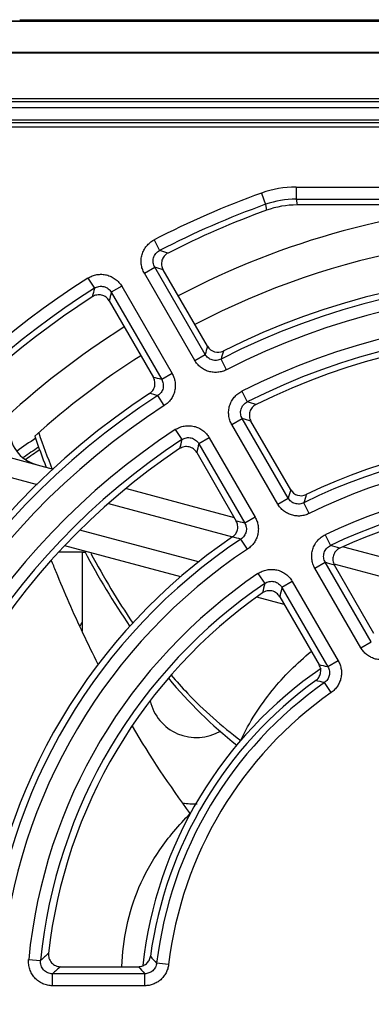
# Model space of a CAD drawing. Header units: inches. Extents: x 0 to 34, y 0 to 22.
# Tile 10 of 18: x 16.411 to 16.848, y 10.865 to 12.092. Entities that reach past the tile are written whole.
import ezdxf

# ---------------------------------------------------------------- set-up
doc = ezdxf.new("R2010")
doc.units = ezdxf.units.IN
doc.header["$LTSCALE"] = 1.87
doc.header["$MEASUREMENT"] = 0
doc.layers.get('0').update_dxf_attribs({"linetype": 'CONTINUOUS'})
doc.layers.add('DATUMCURVES', color=7, linetype='CONTINUOUS')
doc.layers.add('DIMENSIONS', color=7, linetype='CONTINUOUS')
doc.styles.get("Standard").update_dxf_attribs({"font": 'txt', "width": 0.8})
doc.dimstyles.new('DIMSTYLE_2', dxfattribs={"dimtxt": 0.125, "dimasz": 0.18, "dimexe": 0.125, "dimexo": 0.0625, "dimgap": 0.03125, "dimtad": 0, "dimtih": 1, "dimtoh": 1, "dimdec": 3, "dimlfac": 1.333333, "dimzin": 4, "dimdsep": 46, "dimtxsty": 'STANDARD', "dimblk": '_FILLED', "dimblk1": '_FILLED', "dimblk2": '_FILLED', "dimcen": 0.09, "dimadec": 0, "dimazin": 0, "dimtp": 0.001, "dimtm": 0.001, "dimtfac": 1, "dimtdec": 3, "dimtofl": 0, "dimtmove": 0, "dimatfit": 3, "dimldrblk": '_FILLED', "dimfxl": 1, "dimtolj": 1, "dimtzin": 4, "dimarcsym": 0})

# ---------------------------------------------------------------- blocks, each defined once
blk = doc.blocks.new('*D10')
at = {"layer": 'DIMENSIONS', "color": 2, "linetype": 'CONTINUOUS'}
blk.add_line((14.6508, 10.9871), (14.6508, 8.6504), dxfattribs=at)
at = {"layer": 'DIMENSIONS', "color": 2, "linetype": 'CONTINUOUS', "insert": (14.5883, 8.5879), "char_height": 0.125, "width": 1.425, "attachment_point": 3, "rotation": 90, "line_spacing_factor": 0.9}
blk.add_mtext('9.236{\\Ftxt.shx;\\W1.000000;\\H0.125000; }[234.59]', dxfattribs=at)
blk = doc.blocks.new('_FILLED')
at = {"color": 0, "linetype": 'BYBLOCK'}
blk.add_solid([(0, 0), (-1, 0.1736), (-1, -0.1736)], dxfattribs=at)
blk = doc.blocks.new('*D11')
at = {"layer": 'DIMENSIONS', "color": 2, "linetype": 'CONTINUOUS'}
blk.add_line((13.9503, 11.151), (13.9503, 8.6504), dxfattribs=at)
at = {"layer": 'DIMENSIONS', "color": 2, "linetype": 'CONTINUOUS', "insert": (13.8878, 8.5879), "char_height": 0.125, "width": 1.525, "attachment_point": 3, "rotation": 90, "line_spacing_factor": 0.9}
blk.add_mtext('10.170{\\Ftxt.shx;\\W1.000000;\\H0.125000; }[258.32]', dxfattribs=at)
blk = doc.blocks.new('*D12')
at = {"layer": 'DIMENSIONS', "color": 2, "linetype": 'CONTINUOUS'}
blk.add_line((13.2528, 11.3933), (13.2528, 8.6504), dxfattribs=at)
at = {"layer": 'DIMENSIONS', "color": 2, "linetype": 'CONTINUOUS', "insert": (13.1903, 8.5879), "char_height": 0.125, "width": 1.525, "attachment_point": 3, "rotation": 90, "line_spacing_factor": 0.9}
blk.add_mtext('11.100{\\Ftxt.shx;\\W1.000000;\\H0.125000; }[281.94]', dxfattribs=at)

msp = doc.modelspace()

# ---------------------------------------------------------------- linework, layer by layer
at = {"color": 7, "linetype": 'CONTINUOUS'}
for p, q in [((13.39235, 12.09023), (21.53296, 12.09023)), ((13.39235, 12.0898), (21.27783, 12.0898)), ((16.4111, 12.09173), (16.77677, 12.09173)), ((16.46492, 12.09023), (16.46492, 12.09173)), ((16.52095, 12.09023), (16.52095, 12.09173)), ((16.56711, 12.09023), (16.56711, 12.09173)), ((16.57741, 12.09023), (16.57741, 12.09173)), ((16.63561, 12.09023), (16.63561, 12.09173)), ((16.67435, 12.09023), (16.67435, 12.09173)), ((16.73673, 12.09023), (16.73673, 12.09173)), ((16.74045, 12.09023), (16.74045, 12.09173)), ((16.77677, 12.09023), (16.77677, 12.09173)), ((16.77721, 12.09173), (16.88773, 12.09173)), ((16.84334, 12.09023), (16.84334, 12.09173)), ((21.27783, 12.05092), (13.39235, 12.05092)), ((21.27783, 12.04987), (13.39235, 12.04987)), ((17.99569, 11.99332), (16.15997, 11.99332)), ((17.99569, 11.98951), (16.15997, 11.98951)), ((17.99641, 11.98201), (16.15925, 11.98201)), ((16.16367, 11.96701), (17.99199, 11.96701)), ((17.99199, 11.96326), (16.16367, 11.96326)), ((17.99199, 11.95801), (16.16367, 11.95801)), ((16.71189, 11.87577), (16.71695, 11.86171)), ((16.75483, 11.88325), (16.75483, 11.86831)), ((16.75483, 11.88325), (17.40083, 11.88325)), ((16.71695, 11.86171), (16.71809, 11.85428)), ((16.75483, 11.86831), (17.40083, 11.86831)), ((16.75483, 11.86831), (16.75612, 11.86094)), ((17.39954, 11.86094), (16.75612, 11.86094)), ((16.5782, 11.8173), (16.58509, 11.80404)), ((16.56611, 11.77584), (16.57905, 11.78331)), ((16.62879, 11.66728), (16.56611, 11.77584)), ((16.64173, 11.67475), (16.57905, 11.78331)), ((16.64472, 11.68484), (16.58946, 11.78026)), ((16.49601, 11.76985), (16.50404, 11.75725)), ((16.53795, 11.75959), (16.52501, 11.75212)), ((16.52501, 11.75212), (16.58769, 11.64356)), ((16.53795, 11.75959), (16.60063, 11.65103)), ((16.52243, 11.74148), (16.57738, 11.64602)), ((16.62879, 11.66728), (16.64173, 11.67475)), ((16.6683, 11.65563), (16.66149, 11.66893)), ((16.60063, 11.65103), (16.58769, 11.64356)), ((16.68738, 11.62886), (16.69413, 11.61553)), ((16.59096, 11.61098), (16.58285, 11.62353)), ((16.67499, 11.58725), (16.68793, 11.59473)), ((16.74502, 11.49585), (16.68793, 11.59473)), ((16.74818, 11.5062), (16.6988, 11.59146)), ((16.6046, 11.58107), (16.61278, 11.56856)), ((16.73207, 11.48838), (16.67499, 11.58725)), ((16.29848, 11.57328), (16.4527, 11.53196)), ((16.64684, 11.571), (16.63389, 11.56353)), ((16.64684, 11.571), (16.70392, 11.47212)), ((16.63389, 11.56353), (16.69098, 11.46465)), ((16.27991, 11.5538), (16.43259, 11.51289)), ((16.63127, 11.5524), (16.68036, 11.46711)), ((16.54373, 11.50756), (16.67774, 11.47166)), ((16.73207, 11.48838), (16.74502, 11.49585)), ((16.52153, 11.48906), (16.6759, 11.4477)), ((16.77121, 11.47654), (16.76458, 11.48993)), ((16.70392, 11.47212), (16.69098, 11.46465)), ((16.63369, 11.41621), (16.48586, 11.45582)), ((16.69461, 11.43231), (16.68632, 11.44475)), ((16.7912, 11.45012), (16.7977, 11.43667)), ((16.6116, 11.39767), (16.46735, 11.43632)), ((16.81379, 11.4352), (17.07577, 11.36501)), ((16.4891, 11.33016), (16.4891, 11.42851)), ((16.4891, 11.42851), (16.49303, 11.42851)), ((16.77832, 11.40827), (16.79127, 11.41574)), ((16.8355, 11.30925), (16.77832, 11.40827)), ((16.84844, 11.31672), (16.79127, 11.41574)), ((16.80177, 11.41397), (17.00442, 11.35967)), ((16.85181, 11.32724), (16.8026, 11.41221)), ((16.70749, 11.40179), (16.71589, 11.38943)), ((16.75017, 11.39202), (16.73723, 11.38455)), ((16.73723, 11.38455), (16.7944, 11.28552)), ((16.75017, 11.39202), (16.80734, 11.29299)), ((16.74015, 11.36323), (16.70605, 11.37236)), ((16.7346, 11.37287), (16.78352, 11.28788)), ((16.8355, 11.30925), (16.84844, 11.31672)), ((16.80734, 11.29299), (16.7944, 11.28552)), ((16.79866, 11.25361), (16.79006, 11.26583)), ((16.4222, 10.92105), (16.43708, 10.9196)), ((16.46175, 10.91202), (16.55881, 10.91202)), ((16.59626, 10.9146), (16.58142, 10.91637)), ((16.45195, 10.88826), (16.45195, 10.9032)), ((16.56658, 10.9032), (16.45195, 10.9032)), ((16.56658, 10.88826), (16.56658, 10.9032)), ((16.56658, 10.88826), (16.45195, 10.88826))]:
    msp.add_line(p, q, dxfattribs=at)
for centre, radius, start, end in [((17.07783, 10.85701), 1.08249, 109.75796, 117.48765), ((16.75483, 11.75624), 0.12701, 89.99943, 109.75853), ((17.07783, 10.85701), 1.06755, 109.75796, 117.48765), ((17.07783, 10.85701), 1.00689, 92.66008, 117.79068), ((16.75481, 11.75636), 0.11195, 89.98917, 109.76878), ((16.75612, 11.74904), 0.1119, 89.99965, 109.86646), ((17.07783, 10.85701), 0.96555, 82.94145, 117.69626), ((15.77793, 8.96155), 2.95487, 73.93624, 74.14741), ((15.76841, 9.00319), 2.8959, 73.52933, 73.74411), ((17.07783, 10.85701), 1.08249, 122.51235, 160.24204), ((17.07783, 10.85701), 0.91245, 62.85184, 117.14816), ((17.07783, 10.85701), 1.06755, 122.51235, 160.24204), ((19.37426, 11.03378), 2.95999, 165.85278, 166.06594), ((19.34292, 11.0629), 2.90097, 166.25608, 166.47218), ((17.07783, 10.85701), 0.89751, 62.85184, 117.14816), ((17.07783, 10.85701), 0.86499, 63.16728, 116.83272), ((17.07783, 10.85701), 1.00689, 122.21341, 133.53389), ((17.07783, 10.85701), 0.85005, 63.16728, 116.83272), ((19.23602, 10.90993), 2.70469, 163.35107, 163.57397), ((16.65766, 11.69232), 0.01494, 210.04077, 296.73411), ((19.19621, 10.94395), 2.63636, 163.81133, 164.03854), ((17.07783, 10.85701), 0.96555, 122.31483, 132.16195), ((15.95157, 9.00887), 2.71039, 76.42627, 76.65042), ((17.07783, 10.85701), 0.91245, 122.85184, 176.21987), ((15.94199, 9.06044), 2.64199, 75.9617, 76.19082), ((17.07783, 10.85701), 0.89751, 122.85184, 176.21987), ((16.04659, 9.36856), 2.33841, 73.64429, 73.92387), ((16.03702, 9.40895), 2.28063, 73.13174, 73.41686), ((17.07783, 10.85701), 0.86499, 123.16728, 175.80145), ((16.44283, 11.58045), 0.04429, 176.53696, 255), ((17.07783, 10.85701), 0.85005, 123.16728, 175.80145), ((16.63083, 11.25651), 0.37198, 122.46915, 126.85865), ((17.53931, 11.96322), 1.1763, 199.38856, 201.40199), ((17.52042, 11.95157), 1.14849, 199.02578, 201.45176), ((18.88765, 11.0046), 2.34373, 166.07645, 166.35843), ((16.63083, 11.25651), 0.36073, 122.97294, 126.57598), ((16.63083, 11.25651), 0.35714, 123.09278, 126.42176), ((18.85738, 11.03314), 2.28587, 166.58347, 166.87013), ((17.07783, 10.85701), 0.7062, 63.66847, 116.33153), ((17.07783, 10.85701), 0.69126, 63.66847, 116.33153), ((18.77674, 10.8811), 2.12269, 162.87354, 163.16556), ((16.76111, 11.51368), 0.01494, 210.04324, 295.77832), ((17.07783, 10.85701), 0.65874, 64.20771, 115.79229), ((18.73566, 10.91593), 2.05295, 163.46433, 163.76374), ((17.07783, 10.85701), 0.6438, 64.20771, 115.79229), ((16.20616, 9.39196), 2.12864, 76.83484, 77.12824), ((17.07783, 10.85701), 0.7062, 123.66847, 175.13642), ((16.19651, 9.44507), 2.05879, 76.23668, 76.53828), ((17.07783, 10.85701), 0.69126, 123.66847, 175.13642), ((16.30167, 9.75484), 1.75346, 73.17587, 73.56741), ((17.37255, 11.89467), 0.996, 207.85137, 214.12391), ((17.38481, 11.89938), 1.00341, 208.09778, 213.87561), ((16.29203, 9.79324), 1.69757, 72.49627, 72.89711), ((17.07783, 10.85701), 0.65874, 124.20771, 174.4206), ((17.07783, 10.85701), 0.6438, 124.20771, 174.4206), ((18.42578, 10.97682), 1.75897, 166.43322, 166.82767), ((18.39722, 11.00447), 1.70295, 167.10353, 167.5061), ((16.63083, 11.25651), 0.16548, 149.23832, 151.06393), ((16.46131, 9.77408), 1.54771, 77.5719, 77.98399), ((17.07783, 10.85701), 0.51673, 124.35079, 173.71182), ((17.07783, 10.85701), 0.49995, 125.14134, 173.1803), ((17.05416, 11.65366), 0.5967, 219.85626, 231.29467), ((16.45151, 9.82996), 1.47525, 76.73288, 77.16117), ((17.07783, 10.85701), 0.48501, 125.14134, 173.1803), ((16.63083, 11.25651), 0.05906, 193.14094, 300.44301), ((17.60081, 11.83047), 1.2188, 210.51199, 216.66838), ((16.63083, 11.25651), 0.14173, 263.06281, 270.40548), ((17.61488, 9.65125), 1.73088, 132.43939, 132.88022), ((17.68318, 11.92333), 1.4926, 221.9814, 222.42583), ((17.57882, 9.66094), 1.67721, 131.76121, 132.21149), ((17.73926, 11.94398), 1.56793, 221.16031, 221.58969)]:
    msp.add_arc(centre, radius, start, end, dxfattribs=at)
for centre, major_axis, start_param, end_param in [((17.07783, 10.85862), (0, 1.05865), 0.3467127, 0.4729864), ((17.07783, 10.8556), (0, 0.92135), -0.4653574, 0.4653574), ((17.07783, 10.85862), (0, 1.05865), 0.5758211, 1.2258593), ((17.07783, 10.85829), (0, 0.84115), -0.4590957, 0.4590957), ((17.07783, 10.8556), (0, 0.92135), 0.580398, 1.4944997), ((17.07783, 10.85591), (0, 0.7151), -0.4487176, 0.4487176), ((17.07783, 10.85829), (0, 0.84115), 0.5897352, 1.4875839), ((17.07783, 10.85797), (0, 0.6349), -0.436893, 0.436893), ((17.07783, 10.85591), (0, 0.7151), 0.5970609, 1.4733161), ((17.07783, 10.85797), (0, 0.6349), 0.6119763, 1.4592907), ((17.07783, 10.85623), (0, 0.50885), 0.6269003, 1.4353331)]:
    msp.add_ellipse(centre, major_axis=major_axis, ratio=0.9999988, start_param=start_param, end_param=end_param, dxfattribs=at)
for points, knots in [([(16.56611, 11.77584), (16.5651, 11.77758), (16.56344, 11.78127), (16.5621, 11.78719), (16.56198, 11.79325), (16.56308, 11.79921), (16.56536, 11.80484), (16.56872, 11.80988), (16.57303, 11.81415), (16.57641, 11.81637), (16.5782, 11.8173)], [0, 0, 0, 0, 0.1250036, 0.2499975, 0.3749934, 0.4999878, 0.6249832, 0.749981, 0.874983, 1, 1, 1, 1]), ([(16.57905, 11.78331), (16.57854, 11.78418), (16.57769, 11.78602), (16.577, 11.78898), (16.57692, 11.79202), (16.57746, 11.79502), (16.57861, 11.79784), (16.58032, 11.80037), (16.58249, 11.80249), (16.5842, 11.80358), (16.58509, 11.80404)], [0, 0, 0, 0, 0.1247869, 0.2497371, 0.3748252, 0.4999875, 0.6251507, 0.7502408, 0.8751996, 1, 1, 1, 1]), ([(16.59556, 11.80105), (16.59467, 11.80059), (16.59296, 11.79948), (16.59078, 11.79735), (16.58909, 11.79482), (16.58794, 11.792), (16.58738, 11.789), (16.58745, 11.78595), (16.58812, 11.78298), (16.58896, 11.78113), (16.58946, 11.78026)], [0, 0, 0, 0, 0.1250119, 0.2500106, 0.3750107, 0.5000106, 0.6250086, 0.7500038, 0.8749959, 1, 1, 1, 1]), ([(16.49601, 11.76985), (16.4977, 11.77093), (16.50132, 11.77275), (16.50717, 11.77434), (16.51322, 11.77473), (16.51923, 11.7739), (16.52494, 11.77187), (16.53013, 11.76873), (16.53458, 11.76461), (16.53695, 11.76133), (16.53795, 11.75959)], [0, 0, 0, 0, 0.1250066, 0.2500004, 0.3749968, 0.4999915, 0.6249866, 0.7499839, 0.8749829, 1, 1, 1, 1]), ([(16.50404, 11.75725), (16.50488, 11.75779), (16.50669, 11.75872), (16.50961, 11.75955), (16.51265, 11.75976), (16.51567, 11.75934), (16.51853, 11.75832), (16.52113, 11.75673), (16.52335, 11.75465), (16.52452, 11.75299), (16.52501, 11.75212)], [0, 0, 0, 0, 0.1247901, 0.2497401, 0.3748289, 0.4999915, 0.6251544, 0.750244, 0.8751996, 1, 1, 1, 1]), ([(16.52243, 11.74148), (16.52193, 11.74236), (16.52074, 11.74401), (16.51851, 11.74608), (16.5159, 11.74765), (16.51302, 11.74867), (16.51, 11.74908), (16.50696, 11.74886), (16.50402, 11.74804), (16.50221, 11.74711), (16.50137, 11.74656)], [0, 0, 0, 0, 0.1249968, 0.2499871, 0.3749851, 0.4999888, 0.6249947, 0.7499981, 0.8749954, 1, 1, 1, 1]), ([(16.6683, 11.65563), (16.66662, 11.65477), (16.66308, 11.65336), (16.65748, 11.65228), (16.65177, 11.65228), (16.64616, 11.65337), (16.64086, 11.6555), (16.63606, 11.65859), (16.63194, 11.66254), (16.62973, 11.66564), (16.62879, 11.66728)], [0, 0, 0, 0, 0.1250061, 0.2499998, 0.3749981, 0.4999938, 0.6249899, 0.749989, 0.8749878, 1, 1, 1, 1]), ([(16.66149, 11.66893), (16.66065, 11.66849), (16.65888, 11.66777), (16.65607, 11.66721), (16.65321, 11.6672), (16.6504, 11.66774), (16.64774, 11.66881), (16.64534, 11.67038), (16.64329, 11.67237), (16.64219, 11.67393), (16.64173, 11.67475)], [0, 0, 0, 0, 0.1248247, 0.2497833, 0.3748589, 0.4999936, 0.6251287, 0.7502051, 0.8751691, 1, 1, 1, 1]), ([(16.5726, 11.62607), (16.57339, 11.62659), (16.57487, 11.62777), (16.57672, 11.62993), (16.57813, 11.63239), (16.57905, 11.63508), (16.57944, 11.63789), (16.5793, 11.64073), (16.57863, 11.64348), (16.57785, 11.64521), (16.57738, 11.64602)], [0, 0, 0, 0, 0.125012, 0.2500118, 0.3750132, 0.5000129, 0.6250106, 0.7500064, 0.8749978, 1, 1, 1, 1]), ([(16.58769, 11.64356), (16.58817, 11.64274), (16.58898, 11.64101), (16.58967, 11.63824), (16.58983, 11.63538), (16.58943, 11.63254), (16.58849, 11.62983), (16.58705, 11.62736), (16.58516, 11.62521), (16.58365, 11.62404), (16.58285, 11.62353)], [0, 0, 0, 0, 0.1248233, 0.2497817, 0.3748567, 0.4999911, 0.6251264, 0.7502041, 0.8751702, 1, 1, 1, 1]), ([(16.60063, 11.65103), (16.60158, 11.64939), (16.60316, 11.64592), (16.60452, 11.64038), (16.6048, 11.63468), (16.60399, 11.62902), (16.60213, 11.62363), (16.59928, 11.61868), (16.59554, 11.61436), (16.59255, 11.612), (16.59096, 11.61098)], [0, 0, 0, 0, 0.1250047, 0.2499981, 0.3749958, 0.4999913, 0.6249875, 0.7499878, 0.8749887, 1, 1, 1, 1]), ([(16.67499, 11.58725), (16.67398, 11.58901), (16.67231, 11.59272), (16.67097, 11.59868), (16.67087, 11.60479), (16.67201, 11.61079), (16.67434, 11.61644), (16.67777, 11.6215), (16.68214, 11.62575), (16.68558, 11.62795), (16.68738, 11.62886)], [0, 0, 0, 0, 0.1250041, 0.2499983, 0.3749943, 0.499989, 0.6249846, 0.7499826, 0.8749842, 1, 1, 1, 1]), ([(16.68793, 11.59473), (16.68742, 11.5956), (16.68656, 11.59745), (16.68587, 11.60044), (16.6858, 11.6035), (16.68637, 11.60652), (16.68754, 11.60935), (16.68928, 11.61188), (16.69149, 11.614), (16.69322, 11.61508), (16.69413, 11.61553)], [0, 0, 0, 0, 0.1247826, 0.2497318, 0.3748223, 0.4999887, 0.625156, 0.7502485, 0.8752055, 1, 1, 1, 1]), ([(16.70508, 11.61234), (16.70417, 11.61189), (16.70243, 11.6108), (16.70022, 11.60867), (16.69848, 11.60614), (16.6973, 11.6033), (16.69672, 11.60028), (16.69677, 11.59721), (16.69745, 11.59421), (16.69829, 11.59234), (16.6988, 11.59146)], [0, 0, 0, 0, 0.1250132, 0.2500116, 0.3750116, 0.5000109, 0.625008, 0.7500032, 0.8749948, 1, 1, 1, 1]), ([(16.6046, 11.58107), (16.6063, 11.58218), (16.60992, 11.58406), (16.61579, 11.58572), (16.62189, 11.58616), (16.62794, 11.58535), (16.63371, 11.58334), (16.63895, 11.58019), (16.64344, 11.57606), (16.64582, 11.57275), (16.64684, 11.571)], [0, 0, 0, 0, 0.1250066, 0.2500006, 0.3749973, 0.4999922, 0.6249875, 0.749985, 0.8749839, 1, 1, 1, 1]), ([(16.61278, 11.56856), (16.61362, 11.56912), (16.61543, 11.57008), (16.61837, 11.57094), (16.62142, 11.57118), (16.62446, 11.57078), (16.62736, 11.56976), (16.62998, 11.56817), (16.63222, 11.56608), (16.63339, 11.56441), (16.63389, 11.56353)], [0, 0, 0, 0, 0.1247853, 0.2497344, 0.3748255, 0.4999921, 0.6251592, 0.7502512, 0.8752055, 1, 1, 1, 1]), ([(16.63127, 11.5524), (16.63076, 11.55328), (16.62956, 11.55494), (16.6273, 11.55702), (16.62466, 11.5586), (16.62175, 11.55961), (16.6187, 11.56), (16.61564, 11.55975), (16.61269, 11.55889), (16.61088, 11.55793), (16.61003, 11.55736)], [0, 0, 0, 0, 0.124998, 0.2499877, 0.3749856, 0.4999887, 0.624994, 0.7499973, 0.8749943, 1, 1, 1, 1]), ([(16.76458, 11.48993), (16.76375, 11.48951), (16.76199, 11.48882), (16.7592, 11.4883), (16.75637, 11.48831), (16.75358, 11.48887), (16.75096, 11.48995), (16.74859, 11.49151), (16.74656, 11.49349), (16.74548, 11.49504), (16.74502, 11.49585)], [0, 0, 0, 0, 0.1248297, 0.2497891, 0.3748623, 0.4999928, 0.6251236, 0.7501975, 0.875163, 1, 1, 1, 1]), ([(16.77121, 11.47654), (16.76953, 11.47571), (16.76601, 11.47436), (16.76044, 11.47335), (16.75479, 11.47341), (16.74925, 11.47453), (16.74401, 11.47667), (16.73927, 11.47976), (16.7352, 11.48368), (16.73301, 11.48676), (16.73207, 11.48838)], [0, 0, 0, 0, 0.1250062, 0.2499995, 0.3749975, 0.499993, 0.6249888, 0.7499875, 0.8749866, 1, 1, 1, 1]), ([(16.70392, 11.47212), (16.70486, 11.4705), (16.70643, 11.46707), (16.70779, 11.46158), (16.70809, 11.45593), (16.70733, 11.45033), (16.70553, 11.44497), (16.70275, 11.44004), (16.6991, 11.43572), (16.69617, 11.43335), (16.69461, 11.43231)], [0, 0, 0, 0, 0.125004, 0.2499972, 0.3749945, 0.4999898, 0.6249858, 0.7499858, 0.8749874, 1, 1, 1, 1]), ([(16.67579, 11.4473), (16.67656, 11.44782), (16.678, 11.44901), (16.6798, 11.45117), (16.68117, 11.45362), (16.68205, 11.45629), (16.68243, 11.45907), (16.68228, 11.46187), (16.6816, 11.4646), (16.68082, 11.4663), (16.68036, 11.46711)], [0, 0, 0, 0, 0.1250117, 0.2500115, 0.3750127, 0.5000124, 0.6250102, 0.7500061, 0.8749978, 1, 1, 1, 1]), ([(16.69098, 11.46465), (16.69145, 11.46384), (16.69225, 11.46213), (16.69295, 11.45939), (16.69312, 11.45656), (16.69274, 11.45374), (16.69183, 11.45105), (16.69043, 11.44859), (16.68858, 11.44644), (16.68711, 11.44526), (16.68632, 11.44475)], [0, 0, 0, 0, 0.1248276, 0.2497869, 0.3748594, 0.4999897, 0.6251206, 0.750196, 0.8751639, 1, 1, 1, 1]), ([(16.77832, 11.40827), (16.7773, 11.41004), (16.77561, 11.41381), (16.77429, 11.41984), (16.77422, 11.42601), (16.77542, 11.43207), (16.77783, 11.43776), (16.78136, 11.44283), (16.78585, 11.44707), (16.78936, 11.44923), (16.7912, 11.45012)], [0, 0, 0, 0, 0.1250049, 0.2499995, 0.374996, 0.4999909, 0.6249868, 0.7499852, 0.8749861, 1, 1, 1, 1]), ([(16.79127, 11.41574), (16.79075, 11.41663), (16.78988, 11.4185), (16.78919, 11.42152), (16.78914, 11.42462), (16.78973, 11.42767), (16.79095, 11.43052), (16.79274, 11.43306), (16.79501, 11.43516), (16.79678, 11.43623), (16.7977, 11.43667)], [0, 0, 0, 0, 0.1247756, 0.2497232, 0.3748174, 0.4999906, 0.6251648, 0.7502609, 0.8752153, 1, 1, 1, 1]), ([(16.80919, 11.43324), (16.80825, 11.4328), (16.80647, 11.43174), (16.80418, 11.42962), (16.80238, 11.42707), (16.80115, 11.42421), (16.80054, 11.42116), (16.80057, 11.41804), (16.80123, 11.415), (16.80209, 11.4131), (16.8026, 11.41221)], [0, 0, 0, 0, 0.1250136, 0.250012, 0.375012, 0.5000113, 0.6250084, 0.7500033, 0.8749947, 1, 1, 1, 1]), ([(16.50873, 11.28859), (16.5023, 11.30131), (16.48357, 11.33979), (16.4646, 11.38328), (16.4523, 11.41366), (16.45032, 11.41861)], [0, 0, 0, 0, 0.2931783, 0.8847616, 1, 1, 1, 1]), ([(16.70749, 11.40179), (16.70918, 11.40294), (16.71281, 11.4049), (16.71872, 11.40667), (16.72488, 11.40719), (16.73101, 11.40644), (16.73686, 11.40445), (16.74217, 11.4013), (16.74673, 11.39713), (16.74915, 11.39379), (16.75017, 11.39202)], [0, 0, 0, 0, 0.1250065, 0.2500011, 0.3749981, 0.4999933, 0.6249889, 0.7499869, 0.8749857, 1, 1, 1, 1]), ([(16.71589, 11.38943), (16.71673, 11.39002), (16.71854, 11.39101), (16.7215, 11.39192), (16.72459, 11.39221), (16.72767, 11.39184), (16.7306, 11.39083), (16.73326, 11.38923), (16.73553, 11.38712), (16.73672, 11.38544), (16.73723, 11.38455)], [0, 0, 0, 0, 0.1247774, 0.2497252, 0.3748199, 0.4999933, 0.6251671, 0.7502629, 0.8752151, 1, 1, 1, 1]), ([(16.7346, 11.37287), (16.73408, 11.37377), (16.73287, 11.37546), (16.73057, 11.37755), (16.72788, 11.37914), (16.72492, 11.38013), (16.72183, 11.38048), (16.71872, 11.38019), (16.71575, 11.37926), (16.71393, 11.37824), (16.71309, 11.37765)], [0, 0, 0, 0, 0.1249981, 0.2499874, 0.3749852, 0.4999886, 0.624994, 0.7499974, 0.8749942, 1, 1, 1, 1]), ([(16.87394, 11.29707), (16.87227, 11.2963), (16.86878, 11.29506), (16.86329, 11.29419), (16.85773, 11.29434), (16.8523, 11.29552), (16.84718, 11.29768), (16.84255, 11.30075), (16.83856, 11.30462), (16.83642, 11.30765), (16.8355, 11.30925)], [0, 0, 0, 0, 0.1250063, 0.249999, 0.3749965, 0.4999916, 0.624987, 0.749985, 0.8749846, 1, 1, 1, 1]), ([(16.68609, 11.19398), (16.69131, 11.20526), (16.70331, 11.22669), (16.73103, 11.26525), (16.75594, 11.29035), (16.77381, 11.30478)], [0, 0, 0, 0, 0.2620823, 0.515793, 1, 1, 1, 1]), ([(16.77932, 11.26832), (16.78006, 11.26886), (16.78144, 11.27006), (16.78315, 11.27222), (16.78444, 11.27465), (16.78526, 11.27727), (16.78559, 11.28001), (16.78542, 11.28275), (16.78474, 11.28542), (16.78398, 11.28709), (16.78352, 11.28788)], [0, 0, 0, 0, 0.1250072, 0.2500112, 0.3750102, 0.5000113, 0.6250108, 0.7500051, 0.8750015, 1, 1, 1, 1]), ([(16.7944, 11.28552), (16.79487, 11.28473), (16.79566, 11.28304), (16.79635, 11.28035), (16.79654, 11.27757), (16.7962, 11.2748), (16.79534, 11.27215), (16.79401, 11.2697), (16.79224, 11.26755), (16.79082, 11.26636), (16.79006, 11.26583)], [0, 0, 0, 0, 0.1248352, 0.249796, 0.3748642, 0.4999871, 0.6251105, 0.7501818, 0.875153, 1, 1, 1, 1]), ([(16.80734, 11.29299), (16.80826, 11.2914), (16.80982, 11.28803), (16.81117, 11.28264), (16.81152, 11.27709), (16.81083, 11.27158), (16.80913, 11.26628), (16.80649, 11.26139), (16.80299, 11.25708), (16.80017, 11.25467), (16.79866, 11.25361)], [0, 0, 0, 0, 0.1250029, 0.2499957, 0.3749924, 0.4999873, 0.6249827, 0.7499823, 0.8749851, 1, 1, 1, 1]), ([(16.59966, 11.27529), (16.60614, 11.2676), (16.6325, 11.23804), (16.66226, 11.21147), (16.68609, 11.19398)], [0, 0, 0, 0, 0.2538493, 1, 1, 1, 1]), ([(16.53809, 10.91208), (16.53879, 10.92883), (16.54278, 10.96251), (16.55802, 11.01216), (16.58002, 11.05111), (16.60265, 11.08106), (16.61593, 11.09563), (16.62321, 11.10263)], [0, 0, 0, 0, 0.2353405, 0.4734563, 0.7240869, 0.8583705, 1, 1, 1, 1]), ([(16.45195, 10.88826), (16.44987, 10.88826), (16.44571, 10.88869), (16.43975, 10.89061), (16.43431, 10.89372), (16.42963, 10.8979), (16.42593, 10.90296), (16.42336, 10.90868), (16.42203, 10.9148), (16.422, 10.91899), (16.4222, 10.92105)], [0, 0, 0, 0, 0.1250058, 0.2500008, 0.3749977, 0.4999931, 0.6249893, 0.7499883, 0.874988, 1, 1, 1, 1]), ([(16.45195, 10.9032), (16.45091, 10.90319), (16.44882, 10.90339), (16.44582, 10.90433), (16.44308, 10.90587), (16.44073, 10.90797), (16.43887, 10.91051), (16.4376, 10.91339), (16.43696, 10.91647), (16.43697, 10.91857), (16.43708, 10.9196)], [0, 0, 0, 0, 0.1247656, 0.249711, 0.3748103, 0.4999928, 0.6251762, 0.7502775, 0.8752279, 1, 1, 1, 1]), ([(16.44687, 10.92862), (16.44675, 10.92758), (16.44674, 10.92547), (16.44738, 10.92238), (16.44865, 10.91948), (16.4505, 10.91691), (16.45285, 10.9148), (16.45559, 10.91321), (16.4586, 10.91224), (16.4607, 10.91202), (16.46175, 10.91202)], [0, 0, 0, 0, 0.1249955, 0.2499804, 0.3749734, 0.4999726, 0.6249757, 0.7499807, 0.8749838, 1, 1, 1, 1]), ([(16.55881, 10.91202), (16.55971, 10.91202), (16.5615, 10.91218), (16.5641, 10.91289), (16.56653, 10.91406), (16.56871, 10.91564), (16.57057, 10.91759), (16.57206, 10.91983), (16.57312, 10.92231), (16.57352, 10.92406), (16.57364, 10.92495)], [0, 0, 0, 0, 0.1250081, 0.2500153, 0.3750189, 0.5000239, 0.6250253, 0.7500188, 0.8750105, 1, 1, 1, 1]), ([(16.58142, 10.91637), (16.58132, 10.91547), (16.58095, 10.91369), (16.57993, 10.91116), (16.57846, 10.90886), (16.57659, 10.90686), (16.57439, 10.90525), (16.57193, 10.90406), (16.5693, 10.90335), (16.56748, 10.9032), (16.56658, 10.9032)], [0, 0, 0, 0, 0.1248477, 0.24981, 0.3748745, 0.4999897, 0.6251052, 0.7501701, 0.8751406, 1, 1, 1, 1]), ([(16.59626, 10.9146), (16.59604, 10.9128), (16.59529, 10.90925), (16.59321, 10.90421), (16.59027, 10.89963), (16.58654, 10.89566), (16.58215, 10.89243), (16.57725, 10.89005), (16.57201, 10.88859), (16.56839, 10.88826), (16.56658, 10.88826)], [0, 0, 0, 0, 0.1250063, 0.2499984, 0.3749953, 0.49999, 0.6249849, 0.7499822, 0.8749823, 1, 1, 1, 1])]:
    msp.add_open_spline(points, degree=3, knots=knots, dxfattribs=at)
at = {"layer": 'DATUMCURVES', "color": 4, "linetype": 'CONTINUOUS'}
msp.add_line((16.48985, 11.42851), (16.45996, 11.42851), dxfattribs=at)

# ---------------------------------------------------------------- dimensions: what is measured, and where the dimension line sits
at = {"layer": 'DIMENSIONS', "color": 2, "linetype": 'CONTINUOUS'}
for feature_location, offset, origin, picture, middle in [((13.25283, 11.39325), (0, -2.74288), (21.57783, 11.45575), '*D12', (13.25283, 7.82537)), ((13.95033, 11.15104), (0, -2.50068), (21.57783, 11.21354), '*D11', (13.95033, 7.82537)), ((14.65083, 10.98707), (0, -2.3367), (21.57783, 11.04957), '*D10', (14.65083, 7.87537))]:
    dim = msp.add_ordinate_dim(feature_location=feature_location, offset=offset, dtype=1, origin=origin, dimstyle='DIMSTYLE_2', dxfattribs=at)
    dim.commit()
    dim.dimension.update_dxf_attribs({"geometry": picture, "text_midpoint": middle})

doc.saveas('drawing.dxf')
